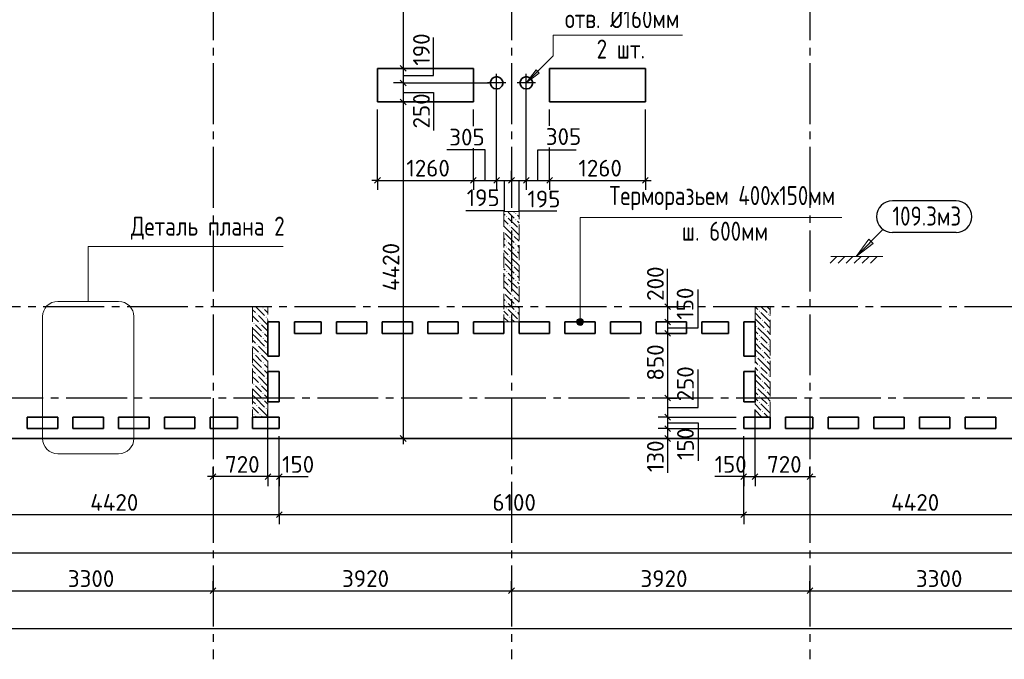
# Model space of a CAD drawing. Header units: millimetres. Extents: x 40580 to 1930067, y -240640 to 81020.
# Tile 17 of 256: x 245246 to 258180, y -223470 to -215071. Entities that reach past the tile are written whole.
import ezdxf

# ---------------------------------------------------------------- set-up
doc = ezdxf.new("R2010")
doc.units = ezdxf.units.MM
for name, pattern in [('______2', [270, 200, -70]), ('______5', [1100, 800, -100, 100, -100]), ('CENTER', [2, 1.25, -0.25, 0.25, -0.25])]:
    doc.linetypes.add(name, pattern=pattern)
for name, color, linetype, lineweight in [('Standard', 7, 'Continuous', 25), ('ЖБ Перекрытие верхний уровень', 7, 'Continuous', 35), ('ОСИ', 7, 'CENTER', 15), ('Примечания', 7, 'Continuous', 13)]:
    doc.layers.add(name, color=color, linetype=linetype, lineweight=lineweight)
doc.layers.add('ЖБ Пилон', color=7, linetype='______2', lineweight=13, true_color=0xa0a0a0)
doc.layers.add('Размерная выноска', color=7, linetype='Continuous')
doc.styles.add('GOST 2.304', font='isocpeur.ttf', dxfattribs={"width": 0.8})
doc.styles.add('ISOCPEUR', font='isocpeur.ttf')

msp = doc.modelspace()

# ---------------------------------------------------------------- hatches: boundary and pattern name
at = {"layer": 'ЖБ Пилон', "linetype": 'Continuous', "lineweight": -3, "transparency": 33554687}
for points in [[(251636.8, -217657.3), (251643.3, -217650.8), (251649.8, -217657.3), (251643.3, -217663.8)], [(251756.8, -217617.3), (251763.3, -217610.8), (251769.8, -217617.3), (251763.3, -217623.8)], [(251676.8, -217777.3), (251683.3, -217770.8), (251689.8, -217777.3), (251683.3, -217783.8)], [(251756.8, -217697.3), (251763.3, -217690.8), (251769.8, -217697.3), (251763.3, -217703.8)], [(251606.3, -217853.8), (251609.8, -217857.3), (251606.3, -217860.7)], [(251716.8, -217897.3), (251723.3, -217890.8), (251729.8, -217897.3), (251723.3, -217903.8)], [(251796.8, -217817.3), (251803.3, -217810.8), (251806.3, -217813.8), (251806.3, -217820.7), (251803.3, -217823.8)], [(251636.8, -217977.3), (251643.3, -217970.8), (251649.8, -217977.3), (251643.3, -217983.8)], [(251636.8, -218057.3), (251643.3, -218050.8), (251649.8, -218057.3), (251643.3, -218063.8)], [(251756.8, -218017.3), (251763.3, -218010.8), (251769.8, -218017.3), (251763.3, -218023.8)], [(251676.8, -218177.3), (251683.3, -218170.8), (251689.8, -218177.3), (251683.3, -218183.8)], [(251756.8, -218097.3), (251763.3, -218090.8), (251769.8, -218097.3), (251763.3, -218103.8)], [(251606.3, -218253.8), (251609.8, -218257.3), (251606.3, -218260.7)], [(251716.8, -218297.3), (251723.3, -218290.8), (251729.8, -218297.3), (251723.3, -218303.8)], [(251796.8, -218217.3), (251803.3, -218210.8), (251806.3, -218213.8), (251806.3, -218220.7), (251803.3, -218223.8)], [(251636.8, -218377.3), (251643.3, -218370.8), (251649.8, -218377.3), (251643.3, -218383.8)], [(251756.8, -218417.3), (251763.3, -218410.8), (251769.8, -218417.3), (251763.3, -218423.8)], [(251636.8, -218457.3), (251643.3, -218450.8), (251649.8, -218457.3), (251643.3, -218463.8)], [(251676.8, -218577.3), (251683.3, -218570.8), (251689.8, -218577.3), (251683.3, -218583.8)], [(251756.8, -218497.3), (251763.3, -218490.8), (251769.8, -218497.3), (251763.3, -218503.8)], [(251606.3, -218653.8), (251609.8, -218657.3), (251606.3, -218660.7)], [(251716.8, -218697.3), (251723.3, -218690.8), (251729.8, -218697.3), (251723.3, -218703.8)], [(251796.8, -218617.3), (251803.3, -218610.8), (251806.3, -218613.8), (251806.3, -218620.7), (251803.3, -218623.8)], [(251636.8, -218777.3), (251643.3, -218770.8), (251649.8, -218777.3), (251643.3, -218783.8)], [(251756.8, -218817.3), (251763.3, -218810.8), (251769.8, -218817.3), (251763.3, -218823.8)], [(248356.8, -218937.3), (248363.3, -218930.8), (248369.8, -218937.3), (248363.3, -218943.8)], [(248436.8, -218857.3), (248443.3, -218850.8), (248449.8, -218857.3), (248443.3, -218863.8)], [(251636.8, -218857.3), (251643.3, -218850.8), (251649.8, -218857.3), (251643.3, -218863.8)], [(251756.8, -218897.3), (251763.3, -218890.8), (251769.8, -218897.3), (251763.3, -218903.8)], [(254956.8, -218897.3), (254963.3, -218890.8), (254969.8, -218897.3), (254963.3, -218903.8)], [(255076.8, -218937.3), (255083.3, -218930.8), (255089.8, -218937.3), (255083.3, -218943.8)], [(248316.8, -219057.3), (248323.3, -219050.8), (248329.8, -219057.3), (248323.3, -219063.8)], [(248396.8, -219057.3), (248403.3, -219050.8), (248409.8, -219057.3), (248403.3, -219063.8)], [(248476.8, -218977.3), (248483.3, -218970.8), (248489.8, -218977.3), (248483.3, -218983.8)], [(251676.8, -218977.3), (251683.3, -218970.8), (251689.8, -218977.3), (251683.3, -218983.8)], [(251796.8, -219017.3), (251803.3, -219010.8), (251806.3, -219013.8), (251806.3, -219020.7), (251803.3, -219023.8)], [(254916.8, -219097.3), (254923.3, -219090.8), (254929.8, -219097.3), (254923.3, -219103.8)], [(254996.8, -219017.3), (255003.3, -219010.8), (255009.8, -219017.3), (255003.3, -219023.8)], [(248436.8, -219177.3), (248443.3, -219170.8), (248449.8, -219177.3), (248443.3, -219183.8)], [(254956.8, -219217.3), (254963.3, -219210.8), (254969.8, -219217.3), (254963.3, -219223.8)], [(255036.8, -219137.3), (255043.3, -219130.8), (255049.8, -219137.3), (255043.3, -219143.8)], [(248356.8, -219337.3), (248363.3, -219330.8), (248369.8, -219337.3), (248363.3, -219343.8)], [(248436.8, -219257.3), (248443.3, -219250.8), (248449.8, -219257.3), (248443.3, -219263.8)], [(254956.8, -219297.3), (254963.3, -219290.8), (254969.8, -219297.3), (254963.3, -219303.8)], [(255076.8, -219337.3), (255083.3, -219330.8), (255089.8, -219337.3), (255083.3, -219343.8)], [(248316.8, -219457.3), (248323.3, -219450.8), (248329.8, -219457.3), (248323.3, -219463.8)], [(248396.8, -219457.3), (248403.3, -219450.8), (248409.8, -219457.3), (248403.3, -219463.8)], [(248476.8, -219377.3), (248483.3, -219370.8), (248489.8, -219377.3), (248483.3, -219383.8)], [(254996.8, -219417.3), (255003.3, -219410.8), (255009.8, -219417.3), (255003.3, -219423.8)], [(248436.8, -219577.3), (248443.3, -219570.8), (248449.8, -219577.3), (248443.3, -219583.8)], [(254916.8, -219497.3), (254923.3, -219490.8), (254929.8, -219497.3), (254923.3, -219503.8)], [(255036.8, -219537.3), (255043.3, -219530.8), (255049.8, -219537.3), (255043.3, -219543.8)], [(248356.8, -219737.3), (248363.3, -219730.8), (248369.8, -219737.3), (248363.3, -219743.8)], [(248436.8, -219657.3), (248443.3, -219650.8), (248449.8, -219657.3), (248443.3, -219663.8)], [(254956.8, -219617.3), (254963.3, -219610.8), (254969.8, -219617.3), (254963.3, -219623.8)], [(254956.8, -219697.3), (254963.3, -219690.8), (254969.8, -219697.3), (254963.3, -219703.8)], [(255076.8, -219737.3), (255083.3, -219730.8), (255089.8, -219737.3), (255083.3, -219743.8)], [(248316.8, -219857.3), (248323.3, -219850.8), (248329.8, -219857.3), (248323.3, -219863.8)], [(248396.8, -219857.3), (248403.3, -219850.8), (248409.8, -219857.3), (248403.3, -219863.8)], [(248476.8, -219777.3), (248483.3, -219770.8), (248489.8, -219777.3), (248483.3, -219783.8)], [(254996.8, -219817.3), (255003.3, -219810.8), (255009.8, -219817.3), (255003.3, -219823.8)], [(248436.8, -219977.3), (248443.3, -219970.8), (248449.8, -219977.3), (248443.3, -219983.8)], [(254916.8, -219897.3), (254923.3, -219890.8), (254929.8, -219897.3), (254923.3, -219903.8)], [(255036.8, -219937.3), (255043.3, -219930.8), (255049.8, -219937.3), (255043.3, -219943.8)], [(248436.8, -220057.3), (248443.3, -220050.8), (248449.8, -220057.3), (248443.3, -220063.8)], [(254956.8, -220017.3), (254963.3, -220010.8), (254969.8, -220017.3), (254963.3, -220023.8)], [(254956.8, -220097.3), (254963.3, -220090.8), (254969.8, -220097.3), (254963.3, -220103.8)], [(248316.8, -220257.3), (248323.3, -220250.8), (248329.8, -220257.3), (248323.3, -220263.8)], [(248356.8, -220137.3), (248363.3, -220130.8), (248369.8, -220137.3), (248363.3, -220143.8)], [(248396.8, -220257.3), (248403.3, -220250.8), (248409.8, -220257.3), (248403.3, -220263.8)], [(248476.8, -220177.3), (248483.3, -220170.8), (248489.8, -220177.3), (248483.3, -220183.8)], [(254996.8, -220217.3), (255003.3, -220210.8), (255009.8, -220217.3), (255003.3, -220223.8)], [(255076.8, -220137.3), (255083.3, -220130.8), (255089.8, -220137.3), (255083.3, -220143.8)]]:
    msp.add_hatch(color=7, dxfattribs=at).paths.add_polyline_path(points, flags=16)
at = {"layer": 'Примечания', "linetype": 'Continuous', "lineweight": 13, "transparency": 33554687}
msp.add_hatch(color=7, dxfattribs=at).paths.add_polyline_path([(252071, -215773.1), (251901.3, -215900.4), (252028.6, -215730.7)], flags=16)
for points in [[(256430.5, -217981.6), (256232.6, -218179.6), (256458.8, -218009.9)], [(252645, -219017.9), (252567.6, -219017.9), (252561.3, -219040.4)], [(252645, -219017.9), (252561.3, -219040.4), (252651.3, -219040.4)], [(252651.3, -219040.4), (252561.3, -219040.4), (252567.6, -219062.9)], [(252628.8, -219001.7), (252583.8, -219001.7), (252567.6, -219017.9)], [(252628.8, -219001.7), (252567.6, -219017.9), (252645, -219017.9)], [(252651.3, -219040.4), (252567.6, -219062.9), (252645, -219062.9)], [(252645, -219062.9), (252567.6, -219062.9), (252583.8, -219079.1)], [(252583.8, -219001.7), (252628.8, -219001.7), (252606.3, -218995.4)], [(252645, -219062.9), (252583.8, -219079.1), (252628.8, -219079.1)], [(252628.8, -219079.1), (252583.8, -219079.1), (252606.3, -219085.4)]]:
    msp.add_hatch(color=7, dxfattribs=at).paths.add_polyline_path(points)

# ---------------------------------------------------------------- linework, layer by layer
at = {"layer": 'Standard', "color": 7, "linetype": 'Continuous', "lineweight": -3, "transparency": 33554687}
for p, q in [((250283.5, -213340.4), (250283.5, -215710.4)), ((250283.5, -215710.4), (250283.5, -215900.4)), ((250283.5, -215900.4), (250283.5, -216150.4)), ((250283.5, -216150.4), (250283.5, -220570.4)), ((249946.3, -217180.4), (249871.3, -217180.4)), ((251206.3, -217180.4), (251511.3, -217180.4)), ((251511.3, -217180.4), (251706.3, -217180.4)), ((251706.3, -217180.4), (251901.3, -217180.4)), ((251901.3, -217180.4), (252206.3, -217180.4)), ((252206.3, -217180.4), (253466.3, -217180.4)), ((253466.3, -217180.4), (253541.3, -217180.4)), ((253756.3, -218840.4), (253756.3, -218765.4)), ((253756.3, -219190.4), (253756.3, -220040.4)), ((253756.3, -220040.4), (253756.3, -220290.4)), ((253756.3, -220290.4), (253756.3, -220440.4)), ((253756.3, -220440.4), (253756.3, -220570.4)), ((250283.5, -220570.4), (250283.5, -220645.4)), ((253756.3, -220570.4), (253756.3, -220645.4)), ((247786.3, -221070.4), (247711.3, -221070.4)), ((248506.3, -221070.4), (247786.3, -221070.4)), ((248656.3, -221070.4), (248506.3, -221070.4)), ((248656.3, -221070.4), (248731.3, -221070.4)), ((254756.3, -221070.4), (254681.3, -221070.4)), ((254756.3, -221070.4), (254906.3, -221070.4)), ((254906.3, -221070.4), (255626.3, -221070.4)), ((255626.3, -221070.4), (255701.3, -221070.4)), ((244236.3, -221570.4), (248656.3, -221570.4)), ((248656.3, -221570.4), (254756.3, -221570.4)), ((254756.3, -221570.4), (259176.3, -221570.4)), ((220046.3, -222070.4), (262656.3, -222070.4)), ((244486.3, -222570.4), (247786.3, -222570.4)), ((247786.3, -222570.4), (251706.3, -222570.4)), ((251706.3, -222570.4), (255626.3, -222570.4)), ((255626.3, -222570.4), (258926.3, -222570.4)), ((262226.3, -223070.4), (220146.3, -223070.4))]:
    msp.add_line(p, q, dxfattribs=at)
at = {"layer": 'Standard', "color": 251, "linetype": 'Continuous', "lineweight": -3, "true_color": 0x656565, "transparency": 33554687}
for p, q in [((250283.5, -215710.4), (250158.5, -215710.4)), ((250283.5, -215710.4), (250408.5, -215710.4)), ((250283.5, -215900.4), (250158.5, -215900.4)), ((250283.5, -215900.4), (250408.5, -215900.4)), ((250283.5, -216150.4), (250158.5, -216150.4)), ((250283.5, -216150.4), (250408.5, -216150.4)), ((250283.5, -216150.4), (250283.5, -216150.4)), ((249946.3, -217180.4), (249946.3, -216250.4)), ((252206.3, -216463.4), (252206.3, -216250.4)), ((253466.3, -217180.4), (253466.3, -216250.4)), ((249946.3, -217180.4), (249946.3, -217055.4)), ((251206.3, -217180.4), (251206.3, -217055.4)), ((251511.3, -217180.4), (251511.3, -217055.4)), ((251706.3, -217180.4), (251706.3, -217055.4)), ((251901.3, -217180.4), (251901.3, -217055.4)), ((252206.3, -217180.4), (252206.3, -217055.4)), ((253466.3, -217180.4), (253466.3, -217055.4)), ((249946.3, -217180.4), (249946.3, -217305.4)), ((251206.3, -217180.4), (251206.3, -217305.4)), ((251511.3, -217180.4), (251511.3, -217305.4)), ((251706.3, -217180.4), (251706.3, -217305.4)), ((251901.3, -217180.4), (251901.3, -217305.4)), ((252206.3, -217180.4), (252206.3, -217305.4)), ((253466.3, -217180.4), (253466.3, -217305.4)), ((253756.3, -218840.4), (253631.3, -218840.4)), ((253756.3, -218840.4), (253881.3, -218840.4)), ((253756.3, -218840.4), (253756.3, -218840.4)), ((253756.3, -219040.4), (253631.3, -219040.4)), ((253756.3, -219040.4), (253881.3, -219040.4)), ((253756.3, -219040.4), (253756.3, -219040.4)), ((253756.3, -219190.4), (253631.3, -219190.4)), ((253756.3, -219190.4), (253881.3, -219190.4)), ((253756.3, -219190.4), (253756.3, -219190.4)), ((253756.3, -220040.4), (253631.3, -220040.4)), ((253756.3, -220040.4), (253881.3, -220040.4)), ((253756.3, -220040.4), (253756.3, -220040.4)), ((253756.3, -220290.4), (253631.3, -220290.4)), ((253756.3, -220290.4), (253881.3, -220290.4)), ((253756.3, -220440.4), (253631.3, -220440.4)), ((253756.3, -220440.4), (253881.3, -220440.4)), ((250283.5, -220570.4), (250158.5, -220570.4)), ((250283.5, -220570.4), (250408.5, -220570.4)), ((250283.5, -220570.4), (250283.5, -220570.4)), ((253756.3, -220570.4), (253631.3, -220570.4)), ((253756.3, -220570.4), (253881.3, -220570.4)), ((253756.3, -220570.4), (253756.3, -220570.4)), ((247786.3, -221070.4), (247786.3, -220945.4)), ((248506.3, -221070.4), (248506.3, -220945.4)), ((248656.3, -221070.4), (248656.3, -220945.4)), ((254756.3, -221070.4), (254756.3, -220945.4)), ((254906.3, -221070.4), (254906.3, -220945.4)), ((255626.3, -221070.4), (255626.3, -220945.4)), ((247786.3, -221070.4), (247786.3, -221195.4)), ((247786.3, -221070.4), (247786.3, -221135.6)), ((248506.3, -221070.4), (248506.3, -221195.4)), ((248656.3, -221070.4), (248656.3, -221195.4)), ((254756.3, -221070.4), (254756.3, -221195.4)), ((254906.3, -221070.4), (254906.3, -221195.4)), ((255626.3, -221070.4), (255626.3, -221195.4)), ((255626.3, -221070.4), (255626.3, -221135.6)), ((248656.3, -221570.4), (248656.3, -221445.4)), ((254756.3, -221570.4), (254756.3, -221445.4)), ((248656.3, -221570.4), (248656.3, -221695.4)), ((254756.3, -221570.4), (254756.3, -221695.4)), ((247786.3, -222570.4), (247786.3, -222445.4)), ((251706.3, -222570.4), (251706.3, -222445.4)), ((255626.3, -222570.4), (255626.3, -222445.4)), ((247786.3, -222570.4), (247786.3, -222695.4)), ((247786.3, -222570.4), (247786.3, -223022.6)), ((251706.3, -222570.4), (251706.3, -222695.4)), ((251706.3, -222570.4), (251706.3, -223022.6)), ((255626.3, -222570.4), (255626.3, -222695.4)), ((255626.3, -222570.4), (255626.3, -223022.6))]:
    msp.add_line(p, q, dxfattribs=at)
at = {"layer": 'Standard', "color": 7, "linetype": 'Continuous', "lineweight": 25, "transparency": 33554687}
for p, q in [((250246, -215672.9), (250321, -215747.9)), ((250246, -215862.9), (250321, -215937.9)), ((250246, -216112.9), (250321, -216187.9)), ((249908.8, -217217.9), (249983.8, -217142.9)), ((251168.8, -217217.9), (251243.8, -217142.9)), ((251473.8, -217217.9), (251548.8, -217142.9)), ((251668.8, -217217.9), (251743.8, -217142.9)), ((251863.8, -217217.9), (251938.8, -217142.9)), ((252168.8, -217217.9), (252243.8, -217142.9)), ((253428.8, -217217.9), (253503.8, -217142.9)), ((253718.8, -218802.9), (253793.8, -218877.9)), ((253718.8, -219002.9), (253793.8, -219077.9)), ((253718.8, -219152.9), (253793.8, -219227.9)), ((253718.8, -220002.9), (253793.8, -220077.9)), ((253718.8, -220252.9), (253793.8, -220327.9)), ((253718.8, -220402.9), (253793.8, -220477.9)), ((250246, -220532.9), (250321, -220607.9)), ((253718.8, -220532.9), (253793.8, -220607.9)), ((247823.8, -221032.9), (247748.8, -221107.9)), ((248543.8, -221032.9), (248468.8, -221107.9)), ((248693.8, -221032.9), (248618.8, -221107.9)), ((254718.8, -221107.9), (254793.8, -221032.9)), ((254868.8, -221107.9), (254943.8, -221032.9)), ((255588.8, -221107.9), (255663.8, -221032.9)), ((248618.8, -221607.9), (248693.8, -221532.9)), ((254718.8, -221607.9), (254793.8, -221532.9)), ((247748.8, -222607.9), (247823.8, -222532.9)), ((251668.8, -222607.9), (251743.8, -222532.9)), ((255588.8, -222607.9), (255663.8, -222532.9))]:
    msp.add_line(p, q, dxfattribs=at)
at = {"layer": 'Standard', "color": 8, "linetype": '______5', "lineweight": -3, "transparency": 33554687}
for p, q in [((251511.3, -216019.9), (251511.3, -215780.9)), ((251901.3, -216019.9), (251901.3, -215780.9)), ((251630.8, -215900.4), (251391.8, -215900.4)), ((252020.8, -215900.4), (251781.8, -215900.4))]:
    msp.add_line(p, q, dxfattribs=at)
at = {"layer": 'Standard', "color": 251, "linetype": 'Continuous', "lineweight": -3, "true_color": 0x656565, "transparency": 33554687}
for points in [[(250283.5, -215710.4), (250602.4, -215710.4), (250602.4, -215710.4), (251106.3, -215710.4)], [(250283.5, -215900.4), (250617.2, -215900.4), (250617.2, -215900.4), (251411.3, -215900.4)], [(251511.3, -217180.4), (251511.3, -217163.4), (251511.3, -217163.4), (251511.3, -216887.2), (251511.3, -216887.2), (251511.3, -216129.2), (251511.3, -216129.2), (251511.3, -216000.4)], [(251901.3, -217180.4), (251901.3, -217163.4), (251901.3, -217163.4), (251901.3, -216798.8), (251901.3, -216798.8), (251901.3, -216000.4)], [(251206.3, -216470.7), (251206.3, -216388.1), (251206.3, -216388.1), (251206.3, -216250.4)], [(251206.3, -217180.4), (251206.3, -217163.4), (251206.3, -217163.4), (251206.3, -216956.3), (251206.3, -216956.3), (251206.3, -216755.6)], [(252206.3, -217180.4), (252206.3, -217163.4), (252206.3, -217163.4), (252206.3, -216748.3)], [(251706.3, -217180.4), (251706.3, -217163.4), (251706.3, -217163.4), (251706.3, -217104.3)], [(248506.3, -221070.4), (248506.3, -221053.4), (248506.3, -221053.4), (248506.3, -220190.4)], [(254906.3, -221070.4), (254906.3, -221053.4), (254906.3, -221053.4), (254906.3, -220344.3), (254906.3, -220344.3), (254906.3, -220190.4)], [(253756.3, -220290.4), (254022.2, -220290.4), (254022.2, -220290.4), (254656.3, -220290.4)], [(253756.3, -220440.4), (254050.6, -220440.4), (254050.6, -220440.4), (254656.3, -220440.4)], [(248656.3, -221070.4), (248656.3, -221053.4), (248656.3, -221053.4), (248656.3, -220540.4)], [(248656.3, -221570.4), (248656.3, -221553.4), (248656.3, -221553.4), (248656.3, -221553.4), (248656.3, -221553.4), (248656.3, -221553.4), (248656.3, -221553.4), (248656.3, -220540.4)], [(254756.3, -221070.4), (254756.3, -221053.4), (254756.3, -221053.4), (254756.3, -220540.4)], [(254756.3, -221570.4), (254756.3, -221553.4), (254756.3, -221553.4), (254756.3, -221553.4), (254756.3, -221553.4), (254756.3, -220540.4)]]:
    msp.add_lwpolyline(points, dxfattribs=at)
at = {"layer": 'Standard', "color": 7, "linetype": 'Continuous', "lineweight": -3, "transparency": 33554687}
for points in [[(249946.3, -217180.4), (250295.7, -217180.4), (250295.7, -217180.4), (250369.3, -217180.4), (250369.3, -217180.4), (251206.3, -217180.4)], [(253756.3, -218840.4), (253756.3, -218897.6), (253756.3, -218897.6), (253756.3, -219003.3), (253756.3, -219003.3), (253756.3, -219040.4)], [(253756.3, -219040.4), (253756.3, -219079), (253756.3, -219079), (253756.3, -219190.4)]]:
    msp.add_lwpolyline(points, dxfattribs=at)
at = {"layer": 'ЖБ Перекрытие верхний уровень', "transparency": 33554687}
for p, q in [((251206.3, -215710.4), (249946.3, -215710.4)), ((249946.3, -215710.4), (249946.3, -216150.4)), ((251206.3, -216150.4), (251206.3, -215710.4)), ((253466.3, -215710.4), (252206.3, -215710.4)), ((252206.3, -215710.4), (252206.3, -216150.4)), ((253466.3, -216150.4), (253466.3, -215710.4)), ((251454.3, -215843.4), (251439.4, -215863.8)), ((251474.7, -215828.5), (251454.3, -215843.4)), ((251498.7, -215820.7), (251474.7, -215828.5)), ((251523.9, -215820.7), (251498.7, -215820.7)), ((251547.9, -215828.5), (251523.9, -215820.7)), ((251568.4, -215843.4), (251547.9, -215828.5)), ((251583.2, -215863.8), (251568.4, -215843.4)), ((251844.3, -215843.4), (251829.4, -215863.8)), ((251864.7, -215828.5), (251844.3, -215843.4)), ((251888.7, -215820.7), (251864.7, -215828.5)), ((251913.9, -215820.7), (251888.7, -215820.7)), ((251937.9, -215828.5), (251913.9, -215820.7)), ((251958.4, -215843.4), (251937.9, -215828.5)), ((251973.2, -215863.8), (251958.4, -215843.4)), ((251439.4, -215863.8), (251431.6, -215887.8)), ((251431.6, -215887.8), (251431.6, -215913)), ((251431.6, -215913), (251439.4, -215937)), ((251439.4, -215937), (251454.3, -215957.4)), ((251454.3, -215957.4), (251474.7, -215972.3)), ((251474.7, -215972.3), (251498.7, -215980.1)), ((251498.7, -215980.1), (251523.9, -215980.1)), ((251523.9, -215980.1), (251547.9, -215972.3)), ((251547.9, -215972.3), (251568.4, -215957.4)), ((251568.4, -215957.4), (251583.2, -215937)), ((251591, -215887.8), (251583.2, -215863.8)), ((251583.2, -215937), (251591, -215913)), ((251591, -215913), (251591, -215887.8)), ((251829.4, -215863.8), (251821.6, -215887.8)), ((251821.6, -215887.8), (251821.6, -215913)), ((251821.6, -215913), (251829.4, -215937)), ((251829.4, -215937), (251844.3, -215957.4)), ((251844.3, -215957.4), (251864.7, -215972.3)), ((251864.7, -215972.3), (251888.7, -215980.1)), ((251888.7, -215980.1), (251913.9, -215980.1)), ((251913.9, -215980.1), (251937.9, -215972.3)), ((251937.9, -215972.3), (251958.4, -215957.4)), ((251958.4, -215957.4), (251973.2, -215937)), ((251981, -215887.8), (251973.2, -215863.8)), ((251973.2, -215937), (251981, -215913)), ((251981, -215913), (251981, -215887.8)), ((249946.3, -216150.4), (251206.3, -216150.4)), ((252206.3, -216150.4), (253466.3, -216150.4)), ((248506.3, -219490.4), (248506.3, -219040.4)), ((248506.3, -219040.4), (248656.3, -219040.4)), ((248656.3, -219040.4), (248656.3, -219490.4)), ((248856.3, -219190.4), (248856.3, -219040.4)), ((248856.3, -219040.4), (249206.3, -219040.4)), ((249206.3, -219040.4), (249206.3, -219190.4)), ((249406.3, -219190.4), (249406.3, -219040.4)), ((249406.3, -219040.4), (249806.3, -219040.4)), ((249806.3, -219040.4), (249806.3, -219190.4)), ((250006.3, -219040.4), (250406.3, -219040.4)), ((250006.3, -219190.4), (250006.3, -219040.4)), ((250406.3, -219040.4), (250406.3, -219190.4)), ((250606.3, -219190.4), (250606.3, -219040.4)), ((250606.3, -219040.4), (251006.3, -219040.4)), ((251006.3, -219040.4), (251006.3, -219190.4)), ((251206.3, -219190.4), (251206.3, -219040.4)), ((251206.3, -219040.4), (251606.3, -219040.4)), ((251606.3, -219040.4), (251606.3, -219190.4)), ((251806.3, -219190.4), (251806.3, -219040.4)), ((251806.3, -219040.4), (252206.3, -219040.4)), ((252206.3, -219040.4), (252206.3, -219190.4)), ((252406.3, -219190.4), (252406.3, -219040.4)), ((252406.3, -219040.4), (252806.3, -219040.4)), ((252806.3, -219040.4), (252806.3, -219190.4)), ((253006.3, -219190.4), (253006.3, -219040.4)), ((253006.3, -219040.4), (253406.3, -219040.4)), ((253406.3, -219040.4), (253406.3, -219190.4)), ((253606.3, -219040.4), (254006.3, -219040.4)), ((253606.3, -219190.4), (253606.3, -219040.4)), ((254006.3, -219040.4), (254006.3, -219190.4)), ((254206.3, -219190.4), (254206.3, -219040.4)), ((254206.3, -219040.4), (254556.3, -219040.4)), ((254556.3, -219040.4), (254556.3, -219190.4)), ((254756.3, -219490.4), (254756.3, -219040.4)), ((254756.3, -219040.4), (254906.3, -219040.4)), ((254906.3, -219040.4), (254906.3, -219490.4)), ((249206.3, -219190.4), (248856.3, -219190.4)), ((249806.3, -219190.4), (249406.3, -219190.4)), ((250406.3, -219190.4), (250006.3, -219190.4)), ((251006.3, -219190.4), (250606.3, -219190.4)), ((251606.3, -219190.4), (251206.3, -219190.4)), ((252206.3, -219190.4), (251806.3, -219190.4)), ((252806.3, -219190.4), (252406.3, -219190.4)), ((253406.3, -219190.4), (253006.3, -219190.4)), ((254006.3, -219190.4), (253606.3, -219190.4)), ((254556.3, -219190.4), (254206.3, -219190.4)), ((248656.3, -219490.4), (248506.3, -219490.4)), ((254906.3, -219490.4), (254756.3, -219490.4)), ((248506.3, -220090.4), (248506.3, -219690.4)), ((248506.3, -219690.4), (248656.3, -219690.4)), ((248656.3, -219690.4), (248656.3, -220090.4)), ((254756.3, -220090.4), (254756.3, -219690.4)), ((254756.3, -219690.4), (254906.3, -219690.4)), ((254906.3, -219690.4), (254906.3, -220090.4)), ((248656.3, -220090.4), (248506.3, -220090.4)), ((254906.3, -220090.4), (254756.3, -220090.4)), ((245346.3, -220290.4), (245746.3, -220290.4)), ((245346.3, -220440.4), (245346.3, -220290.4)), ((245746.3, -220290.4), (245746.3, -220440.4)), ((245946.3, -220440.4), (245946.3, -220290.4)), ((245946.3, -220290.4), (246346.3, -220290.4)), ((246346.3, -220290.4), (246346.3, -220440.4)), ((246546.3, -220290.4), (246946.3, -220290.4)), ((246546.3, -220440.4), (246546.3, -220290.4)), ((246946.3, -220290.4), (246946.3, -220440.4)), ((247146.3, -220440.4), (247146.3, -220290.4)), ((247146.3, -220290.4), (247546.3, -220290.4)), ((247546.3, -220290.4), (247546.3, -220440.4)), ((247746.3, -220440.4), (247746.3, -220290.4)), ((247746.3, -220290.4), (248106.3, -220290.4)), ((248106.3, -220290.4), (248106.3, -220440.4)), ((248306.3, -220290.4), (248656.3, -220290.4)), ((248306.3, -220440.4), (248306.3, -220290.4)), ((248656.3, -220290.4), (248656.3, -220440.4)), ((254756.3, -220290.4), (255106.3, -220290.4)), ((254756.3, -220440.4), (254756.3, -220290.4)), ((255106.3, -220290.4), (255106.3, -220440.4)), ((255306.3, -220440.4), (255306.3, -220290.4)), ((255306.3, -220290.4), (255666.3, -220290.4)), ((255666.3, -220290.4), (255666.3, -220440.4)), ((255866.3, -220440.4), (255866.3, -220290.4)), ((255866.3, -220290.4), (256266.3, -220290.4)), ((256266.3, -220290.4), (256266.3, -220440.4)), ((256466.3, -220440.4), (256466.3, -220290.4)), ((256466.3, -220290.4), (256866.3, -220290.4)), ((256866.3, -220290.4), (256866.3, -220440.4)), ((257066.3, -220440.4), (257066.3, -220290.4)), ((257066.3, -220290.4), (257466.3, -220290.4)), ((257466.3, -220290.4), (257466.3, -220440.4)), ((257666.3, -220440.4), (257666.3, -220290.4)), ((257666.3, -220290.4), (258066.3, -220290.4)), ((258066.3, -220290.4), (258066.3, -220440.4)), ((245746.3, -220440.4), (245346.3, -220440.4)), ((246346.3, -220440.4), (245946.3, -220440.4)), ((246946.3, -220440.4), (246546.3, -220440.4)), ((247546.3, -220440.4), (247146.3, -220440.4)), ((248106.3, -220440.4), (247746.3, -220440.4)), ((248656.3, -220440.4), (248306.3, -220440.4)), ((255106.3, -220440.4), (254756.3, -220440.4)), ((255666.3, -220440.4), (255306.3, -220440.4)), ((256266.3, -220440.4), (255866.3, -220440.4)), ((256866.3, -220440.4), (256466.3, -220440.4)), ((257466.3, -220440.4), (257066.3, -220440.4)), ((258066.3, -220440.4), (257666.3, -220440.4)), ((241186.3, -220570.4), (262656.3, -220570.4))]:
    msp.add_line(p, q, dxfattribs=at)
at = {"layer": 'ЖБ Пилон', "color": 253, "linetype": '______2', "lineweight": 13, "true_color": 0xa0a0a0, "transparency": 33554687}
for p, q in [((251606.3, -217590.4), (251606.3, -219040.4)), ((251806.3, -217590.4), (251606.3, -217590.4)), ((251806.3, -219040.4), (251806.3, -217590.4)), ((248306.3, -218840.4), (248306.3, -220290.4)), ((248506.3, -218840.4), (248306.3, -218840.4)), ((248506.3, -220290.4), (248506.3, -218840.4)), ((254906.3, -218840.4), (254906.3, -220290.4)), ((255106.3, -218840.4), (254906.3, -218840.4)), ((255106.3, -220290.4), (255106.3, -218840.4)), ((251606.3, -219040.4), (251806.3, -219040.4)), ((248306.3, -220290.4), (248506.3, -220290.4)), ((254906.3, -220290.4), (255106.3, -220290.4))]:
    msp.add_line(p, q, dxfattribs=at)
at = {"layer": 'ЖБ Пилон', "color": 9, "linetype": 'Continuous', "lineweight": -3, "true_color": 0xc7c7c7, "transparency": 33554687}
for p, q in [((251606.3, -217620.3), (251623.3, -217637.3)), ((251703.3, -217637.3), (251663.3, -217597.3)), ((251743.3, -217677.3), (251703.3, -217637.3)), ((251736.4, -217590.4), (251743.3, -217597.3)), ((251783.3, -217637.3), (251806.3, -217660.3)), ((251606.3, -217700.3), (251663.3, -217757.3)), ((251606.3, -217780.3), (251703.3, -217877.3)), ((251663.3, -217677.3), (251783.3, -217797.3)), ((251703.3, -217797.3), (251806.3, -217900.3)), ((251783.3, -217717.3), (251806.3, -217740.3)), ((251623.3, -217877.3), (251743.3, -217997.3)), ((251806.3, -217980.3), (251743.3, -217917.3)), ((251606.3, -217940.3), (251623.3, -217957.3)), ((251606.3, -218020.3), (251623.3, -218037.3)), ((251703.3, -218037.3), (251663.3, -217997.3)), ((251743.3, -218077.3), (251703.3, -218037.3)), ((251783.3, -218037.3), (251806.3, -218060.3)), ((251606.3, -218100.3), (251663.3, -218157.3)), ((251606.3, -218180.3), (251703.3, -218277.3)), ((251663.3, -218077.3), (251783.3, -218197.3)), ((251783.3, -218117.3), (251806.3, -218140.3)), ((251623.3, -218277.3), (251743.3, -218397.3)), ((251703.3, -218197.3), (251806.3, -218300.3)), ((251606.3, -218340.3), (251623.3, -218357.3)), ((251606.3, -218420.3), (251623.3, -218437.3)), ((251703.3, -218437.3), (251663.3, -218397.3)), ((251743.3, -218477.3), (251703.3, -218437.3)), ((251806.3, -218380.3), (251743.3, -218317.3)), ((251783.3, -218437.3), (251806.3, -218460.3)), ((251606.3, -218500.3), (251663.3, -218557.3)), ((251663.3, -218477.3), (251783.3, -218597.3)), ((251783.3, -218517.3), (251806.3, -218540.3)), ((251606.3, -218580.3), (251703.3, -218677.3)), ((251623.3, -218677.3), (251743.3, -218797.3)), ((251703.3, -218597.3), (251806.3, -218700.3)), ((251606.3, -218740.3), (251623.3, -218757.3)), ((251606.3, -218820.3), (251623.3, -218837.3)), ((251703.3, -218837.3), (251663.3, -218797.3)), ((251806.3, -218780.3), (251743.3, -218717.3)), ((248306.3, -218880.3), (248343.3, -218917.3)), ((248343.3, -218997.3), (248306.3, -218960.3)), ((248346.4, -218840.4), (248463.3, -218957.3)), ((248383.3, -218957.3), (248503.3, -219077.3)), ((248463.3, -218877.3), (248506.3, -218920.3)), ((251606.3, -218900.3), (251663.3, -218957.3)), ((251663.3, -218877.3), (251783.3, -218997.3)), ((251743.3, -218877.3), (251703.3, -218837.3)), ((251783.3, -218837.3), (251806.3, -218860.3)), ((251783.3, -218917.3), (251806.3, -218940.3)), ((254906.3, -218920.3), (254983.3, -218997.3)), ((254943.3, -218877.3), (254906.4, -218840.4)), ((254983.3, -218917.3), (255103.3, -219037.3)), ((254986.4, -218840.4), (255063.3, -218917.3)), ((255066.4, -218840.4), (255106.3, -218880.3)), ((255106.3, -218960.3), (255103.3, -218957.3)), ((248383.3, -219037.3), (248343.3, -218997.3)), ((248343.3, -219077.3), (248423.3, -219157.3)), ((248423.3, -219077.3), (248506.3, -219160.3)), ((248503.3, -218997.3), (248506.3, -219000.3)), ((251606.3, -218980.3), (251666.4, -219040.4)), ((251703.3, -218997.3), (251746.4, -219040.4)), ((254906.3, -219000.3), (255023.3, -219117.3)), ((255106.3, -219120.3), (255023.3, -219037.3)), ((248343.3, -219157.3), (248306.3, -219120.3)), ((248306.3, -219200.3), (248343.3, -219237.3)), ((248343.3, -219157.3), (248423.3, -219237.3)), ((248503.3, -219237.3), (248463.3, -219197.3)), ((254906.3, -219160.3), (254943.3, -219197.3)), ((255063.3, -219237.3), (254943.3, -219117.3)), ((255063.3, -219157.3), (255106.3, -219200.3)), ((248306.3, -219280.3), (248343.3, -219317.3)), ((248343.3, -219237.3), (248463.3, -219357.3)), ((248463.3, -219277.3), (248506.3, -219320.3)), ((248506.3, -219240.3), (248503.3, -219237.3)), ((254943.3, -219277.3), (254906.3, -219240.3)), ((254906.3, -219320.3), (254983.3, -219397.3)), ((254983.3, -219237.3), (255063.3, -219317.3)), ((254983.3, -219317.3), (255103.3, -219437.3)), ((255063.3, -219237.3), (255106.3, -219280.3)), ((248343.3, -219397.3), (248306.3, -219360.3)), ((248383.3, -219437.3), (248343.3, -219397.3)), ((248343.3, -219477.3), (248423.3, -219557.3)), ((248383.3, -219357.3), (248503.3, -219477.3)), ((248423.3, -219477.3), (248506.3, -219560.3)), ((248503.3, -219397.3), (248506.3, -219400.3)), ((254906.3, -219400.3), (255023.3, -219517.3)), ((255106.3, -219520.3), (255023.3, -219437.3)), ((255106.3, -219360.3), (255103.3, -219357.3)), ((248343.3, -219557.3), (248306.3, -219520.3)), ((248306.3, -219600.3), (248343.3, -219637.3)), ((248343.3, -219557.3), (248423.3, -219637.3)), ((248503.3, -219637.3), (248463.3, -219597.3)), ((254906.3, -219560.3), (254943.3, -219597.3)), ((255063.3, -219637.3), (254943.3, -219517.3)), ((255063.3, -219557.3), (255106.3, -219600.3)), ((248306.3, -219680.3), (248343.3, -219717.3)), ((248343.3, -219637.3), (248463.3, -219757.3)), ((248463.3, -219677.3), (248506.3, -219720.3)), ((248506.3, -219640.3), (248503.3, -219637.3)), ((254943.3, -219677.3), (254906.3, -219640.3)), ((254906.3, -219720.3), (254983.3, -219797.3)), ((254983.3, -219637.3), (255063.3, -219717.3)), ((254983.3, -219717.3), (255103.3, -219837.3)), ((255063.3, -219637.3), (255106.3, -219680.3)), ((248343.3, -219797.3), (248306.3, -219760.3)), ((248383.3, -219837.3), (248343.3, -219797.3)), ((248383.3, -219757.3), (248503.3, -219877.3)), ((248503.3, -219797.3), (248506.3, -219800.3)), ((254906.3, -219800.3), (255023.3, -219917.3)), ((255106.3, -219920.3), (255023.3, -219837.3)), ((255106.3, -219760.3), (255103.3, -219757.3)), ((248343.3, -219957.3), (248306.3, -219920.3)), ((248343.3, -219877.3), (248423.3, -219957.3)), ((248343.3, -219957.3), (248423.3, -220037.3)), ((248423.3, -219877.3), (248506.3, -219960.3)), ((248503.3, -220037.3), (248463.3, -219997.3)), ((254906.3, -219960.3), (254943.3, -219997.3)), ((255063.3, -220037.3), (254943.3, -219917.3)), ((255063.3, -219957.3), (255106.3, -220000.3)), ((248306.3, -220000.3), (248343.3, -220037.3)), ((248306.3, -220080.3), (248343.3, -220117.3)), ((248343.3, -220037.3), (248463.3, -220157.3)), ((248463.3, -220077.3), (248506.3, -220120.3)), ((248506.3, -220040.3), (248503.3, -220037.3)), ((254943.3, -220077.3), (254906.3, -220040.3)), ((254906.3, -220120.3), (254983.3, -220197.3)), ((254983.3, -220037.3), (255063.3, -220117.3)), ((254983.3, -220117.3), (255103.3, -220237.3)), ((255063.3, -220037.3), (255106.3, -220080.3)), ((248343.3, -220197.3), (248306.3, -220160.3)), ((248383.3, -220237.3), (248343.3, -220197.3)), ((248383.3, -220157.3), (248503.3, -220277.3)), ((248503.3, -220197.3), (248506.3, -220200.3)), ((254906.3, -220200.3), (254996.4, -220290.4)), ((255076.4, -220290.4), (255023.3, -220237.3)), ((255106.3, -220160.3), (255103.3, -220157.3)), ((248343.3, -220277.3), (248356.4, -220290.4)), ((248423.3, -220277.3), (248436.4, -220290.4))]:
    msp.add_line(p, q, dxfattribs=at)
at = {"layer": 'ОСИ', "color": 8, "linetype": '______5', "lineweight": -3, "transparency": 33554687}
for p, q in [((247786.3, -204640.4), (247786.3, -223470.4)), ((251706.3, -204640.4), (251706.3, -223470.4)), ((255626.3, -204640.4), (255626.3, -223470.4)), ((262856.3, -218840.4), (217546.3, -218840.4)), ((263156.3, -220040.4), (217546.3, -220040.4))]:
    msp.add_line(p, q, dxfattribs=at)
at = {"layer": 'Примечания', "color": 7, "linetype": 'Continuous', "lineweight": 13, "transparency": 33554687}
for p, q in [((251901.3, -215900.4), (252028.6, -215730.7)), ((252071, -215773.1), (251901.3, -215900.4)), ((252028.6, -215730.7), (252071, -215773.1)), ((252049.8, -215751.9), (252060.4, -215741.3)), ((251901.3, -215900.4), (251901.3, -215900.4)), ((251901.3, -215900.4), (251901.3, -215900.4)), ((251901.3, -215900.4), (251901.3, -215900.4)), ((256586.2, -217825.9), (256232.6, -218179.6)), ((256402.3, -217953.3), (256232.6, -218179.6)), ((256232.6, -218179.6), (256458.8, -218009.9)), ((256458.8, -218009.9), (256402.3, -217953.3)), ((256430.5, -217981.6), (256444.7, -217967.5)), ((255979.1, -218179.6), (255890.2, -218268.5)), ((255901.4, -218179.6), (256584.9, -218179.6)), ((256085.2, -218179.6), (255996.3, -218268.5)), ((256191.4, -218179.6), (256102.5, -218268.5)), ((256297.6, -218179.6), (256208.6, -218268.5)), ((256232.6, -218179.6), (256232.6, -218179.6)), ((256232.6, -218179.6), (256232.6, -218179.6)), ((256232.6, -218179.6), (256232.6, -218179.6)), ((256403.7, -218179.6), (256314.8, -218268.5)), ((256509.9, -218179.6), (256420.9, -218268.5)), ((245746.3, -218770.4), (246546.3, -218770.4)), ((245546.3, -220570.4), (245546.3, -218970.4)), ((246746.3, -218970.4), (246746.3, -220570.4)), ((252561.3, -219040.4), (252561.3, -219040.4)), ((252606.3, -218995.4), (252606.3, -218995.4)), ((252606.3, -219085.4), (252606.3, -219085.4)), ((252651.3, -219040.4), (252651.3, -219040.4)), ((246546.3, -220770.4), (245746.3, -220770.4))]:
    msp.add_line(p, q, dxfattribs=at)
at = {"layer": 'Примечания', "color": 7, "linetype": 'Continuous', "lineweight": 25, "transparency": 33554687}
for p, q in [((257545.8, -217449.5), (256710.9, -217449.5)), ((257545.8, -217866.2), (256710.9, -217866.2))]:
    msp.add_line(p, q, dxfattribs=at)
at = {"layer": 'Примечания', "color": 7, "linetype": 'Continuous', "lineweight": 13, "transparency": 33554687}
for points in [[(251901.3, -215900.4), (252254.9, -215546.9), (252254.9, -215272.9), (253954.5, -215272.9)], [(256044.1, -217667.9), (252606.3, -217667.9), (252606.3, -219040.4)], [(246146.3, -218770.4), (246146.3, -218050.4), (248706.3, -218050.4)]]:
    msp.add_lwpolyline(points, dxfattribs=at)
msp.add_circle((252606.3, -219040.4), 45, dxfattribs=at)
at = {"layer": 'Примечания', "color": 7, "linetype": 'Continuous', "lineweight": 25, "transparency": 33554687}
for centre, start, end in [((256710.9, -217657.9), 90, 270), ((257545.8, -217657.9), 270, 90)]:
    msp.add_arc(centre, 208.3, start, end, dxfattribs=at)
at = {"layer": 'Примечания', "color": 7, "linetype": 'Continuous', "lineweight": 13, "transparency": 33554687}
for centre, start, end in [((245746.3, -218970.4), 90, 180), ((246546.3, -218970.4), 0, 90), ((245746.3, -220570.4), 180, 270), ((246546.3, -220570.4), 270, 0)]:
    msp.add_arc(centre, 200, start, end, dxfattribs=at)
at = {"layer": 'Размерная выноска', "color": 7, "linetype": 'Continuous', "lineweight": -3, "transparency": 33554687}
for p, q in [((253756.3, -218840.4), (253756.3, -218340.4)), ((253756.3, -220570.4), (253756.3, -221020.4)), ((248656.3, -221070.4), (249036.3, -221070.4)), ((254756.3, -221070.4), (254376.3, -221070.4))]:
    msp.add_line(p, q, dxfattribs=at)
for points in [[(250283.5, -215805.4), (250683.5, -215805.4), (250683.5, -215305.4)], [(250283.5, -216025.4), (250683.5, -216025.4), (250683.5, -216525.4)], [(251358.8, -217180.4), (251358.8, -216780.4), (250858.8, -216780.4)], [(252053.8, -217180.4), (252053.8, -216780.4), (252553.8, -216780.4)], [(251608.8, -217180.4), (251608.8, -217580.4), (251108.8, -217580.4)], [(251803.8, -217180.4), (251803.8, -217580.4), (252303.8, -217580.4)], [(253756.3, -219115.4), (254156.3, -219115.4), (254156.3, -218615.4)], [(253756.3, -220165.4), (254156.3, -220165.4), (254156.3, -219665.4)], [(253756.3, -220365.4), (254156.3, -220365.4), (254156.3, -220865.4)]]:
    msp.add_lwpolyline(points, dxfattribs=at)

# ---------------------------------------------------------------- texts
at = {"layer": 'Standard', "color": 7, "linetype": 'Continuous', "lineweight": 25, "transparency": 33554687, "char_height": 220, "attachment_point": 7, "rotation": 90, "style": 'ISOCPEUR'}
for s, insert, width in [('190', (250633.5, -215672.9), 485.092), ('250', (250633.5, -216499.3), 516.396), ('4420', (250233.5, -218634.1), 672.622), ('200', (253706.3, -218762.9), 531.973), ('150', (254096.9, -219009.8), 469.503), ('850', (253706.3, -219810.9), 516.396), ('250', (254101, -220083), 516.396), ('150', (254101.6, -220851.6), 469.509), ('130', (253706.3, -221012), 469.509)]:
    msp.add_mtext(s, dxfattribs=dict(at, insert=insert, width=width))
at = {"layer": 'Standard', "color": 7, "linetype": 'Continuous', "lineweight": 25, "transparency": 33554687, "char_height": 220, "attachment_point": 7, "style": 'ISOCPEUR'}
for s, insert, width in [('305', (250888.4, -216722.6), 500.814), ('305', (252156.9, -216715.3), 500.826), ('1260', (250326.1, -217130.4), 625.741), ('1260', (252586.1, -217130.4), 625.741), ('195', (251118.3, -217518.7), 469.509), ('195', (251916.6, -217535.4), 469.509), ('720', (247943, -221020.4), 531.96), ('150', (248693.8, -221020.4), 469.509), ('150', (254374.7, -221020.4), 469.509), ('720', (255063, -221020.4), 531.979), ('4420', (246172.7, -221520.4), 672.628), ('6100', (251456.1, -221520.4), 625.741), ('4420', (256692.7, -221520.4), 672.616), ('3300', (245878.3, -222520.4), 641.476), ('3920', (249480.5, -222520.4), 657.046), ('3920', (253400.5, -222520.4), 657.046), ('3300', (257018.3, -222520.4), 641.476)]:
    msp.add_mtext(s, dxfattribs=dict(at, insert=insert, width=width))
at = {"layer": 'Примечания', "color": 7, "linetype": 'Continuous', "lineweight": 25, "transparency": 33554687, "char_height": 250, "attachment_point": 7, "style": 'GOST 2.304'}
for s, insert, width in [('отв.\\~Ø160мм', (252408.7, -215181.3), 1673.444), ('2\\~шт.', (252825.3, -215581.3), 835.51), ('Терморазьем\\~400х150мм', (252994.1, -217572.9), 3189.081), ('109.3м3', (256710.9, -217774.5), 959.766), ('Деталь\\~плана\\~2', (246706.3, -217958.7), 2150.153), ('ш.\\~600мм', (253944.1, -217972.9), 1279.431)]:
    msp.add_mtext(s, dxfattribs=dict(at, insert=insert, width=width))

doc.saveas('drawing.dxf')
